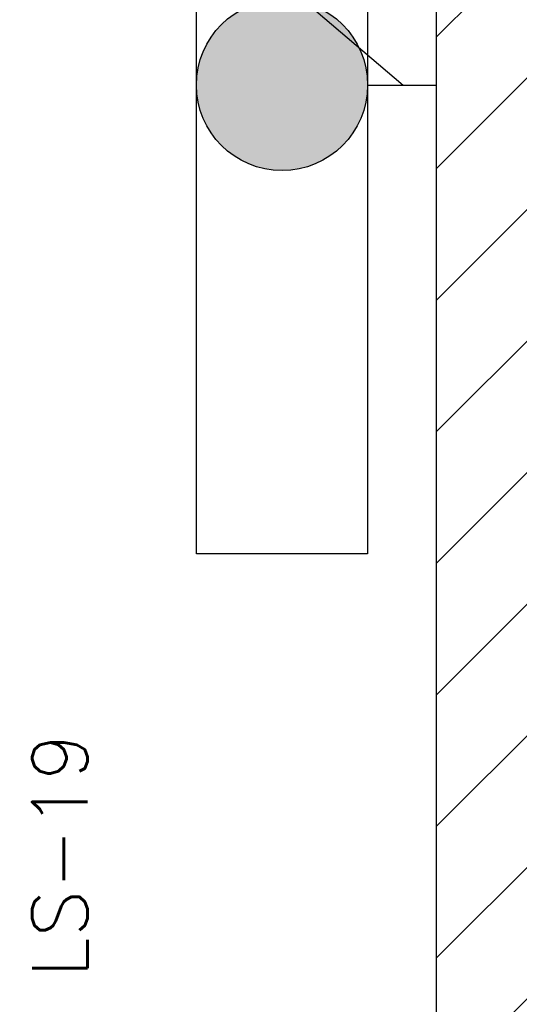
# Model space of a CAD drawing. Extents: x -118.2 to -44.5, y -40.2 to 1.8.
# Tile 34 of 56: x -81.262 to -80.591, y -21.132 to -19.809. Entities that reach past the tile are written whole.
import ezdxf
from ezdxf.enums import TextEntityAlignment as Align

# ---------------------------------------------------------------- set-up
doc = ezdxf.new("R2010")
doc.units = 0
doc.header["$MEASUREMENT"] = 0
for name, color, linetype in [('calha', 150, 'Continuous'), ('ILUMINACAO', 1, 'Continuous'), ('LINHA', 40, 'Continuous'), ('PAREDES', 8, 'Continuous'), ('TUB_ELETRICA', 5, 'Continuous')]:
    doc.layers.add(name, color=color, linetype=linetype)
doc.styles.add('20--4-0', font='romans.shx', dxfattribs={"height": 0.08})
doc.styles.add('ROMANS', font='romans')

# ---------------------------------------------------------------- blocks, each defined once
blk = doc.blocks.new('LS- 19')
at = {"style": '20--4-0'}
blk.add_text('LS-19', height=0.07449, rotation=90, dxfattribs=at).set_placement((-130.7259, 57.3061))
blk = doc.blocks.new('LF4X408')
for p, q in [((-630, 115), (630, 115)), ((-630, -115), (-630, 115)), ((630, 115), (630, -115)), ((630, -115), (-630, -115))]:
    blk.add_line(p, q)
blk.add_circle((0, 0), 115)
at = {"style": 'ROMANS', "flags": 8}
for tag, p in [('009', (590.9, 199.3)), ('001', (-624, -200.4))]:
    blk.add_attdef(tag, text='', height=80, dxfattribs=at).set_placement(p, align=Align.MIDDLE_CENTER)
blk.add_attdef('020', text='', height=80, dxfattribs=at).set_placement((565.7, -164.1), align=Align.TOP_LEFT)

msp = doc.modelspace()

# ---------------------------------------------------------------- hatches: boundary and pattern name
at = {"layer": 'calha'}
h = msp.add_hatch(dxfattribs=at)
h.set_pattern_fill('ANSI31', color=256, style=0)
h.set_pattern_definition([(45, (-92.47007, 71.10702), (-0.08838835, 0.08838835), [])])
h.paths.add_polyline_path([(-80.7021, -11.821), (-80.5521, -11.821), (-80.5521, -8.5269), (-80.7021, -8.5269)])
h.paths.add_polyline_path([(-80.5521, -12.257), (-80.7021, -12.257), (-80.7021, -27.3769), (-80.5521, -27.3769)])
at = {"layer": 'ILUMINACAO'}
h = msp.add_hatch(color=256, dxfattribs=at)
edge = h.paths.add_edge_path()
edge.add_line((-80.7947, -19.2669), (-80.7947, -20.5269))
edge = h.paths.add_edge_path()
edge.add_line((-80.7947, -20.5269), (-81.0247, -20.5269))
edge = h.paths.add_edge_path()
edge.add_line((-81.0247, -20.5269), (-81.0247, -19.2669))
edge = h.paths.add_edge_path()
edge.add_line((-81.0247, -19.2669), (-80.7947, -19.2669))
edge = h.paths.add_edge_path()
edge.add_arc((-80.9097, -19.8969), 0.115, 0, 360)
h.paths.add_polyline_path([(-80.7914, -20.5479), (-80.6295, -20.5479), (-80.6295, -20.4279), (-80.7914, -20.4279)], flags=9)

# ---------------------------------------------------------------- linework, layer by layer
at = {"layer": 'calha'}
msp.add_line((-80.7021, -27.3769), (-80.7021, -12.1855), dxfattribs=at)
at = {"layer": 'LINHA'}
msp.add_line((-81.2623, -19.4584), (-80.7471, -19.8969), dxfattribs=at)
at = {"layer": 'TUB_ELETRICA'}
msp.add_line((-80.7947, -19.8969), (-80.7021, -19.8969), dxfattribs=at)

# ---------------------------------------------------------------- block references
at = {"layer": 'ILUMINACAO'}
ref = msp.add_blockref('LF4X408', (-80.9097, -19.8969), dxfattribs=dict(at, xscale=0.0009999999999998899, yscale=0.0009999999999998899, zscale=0.0009999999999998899, rotation=270))
ref.add_attrib('009', '1f', dxfattribs={"layer": '0', "height": 0.08, "style": 'ROMANS', "flags": 8}).set_placement((-81.121, -19.313), align=Align.MIDDLE_CENTER)
at = {"layer": 'PAREDES', "lineweight": -3}
msp.add_blockref('LS- 19', (49.5547, -78.4025), dxfattribs=at)

doc.saveas('drawing.dxf')
